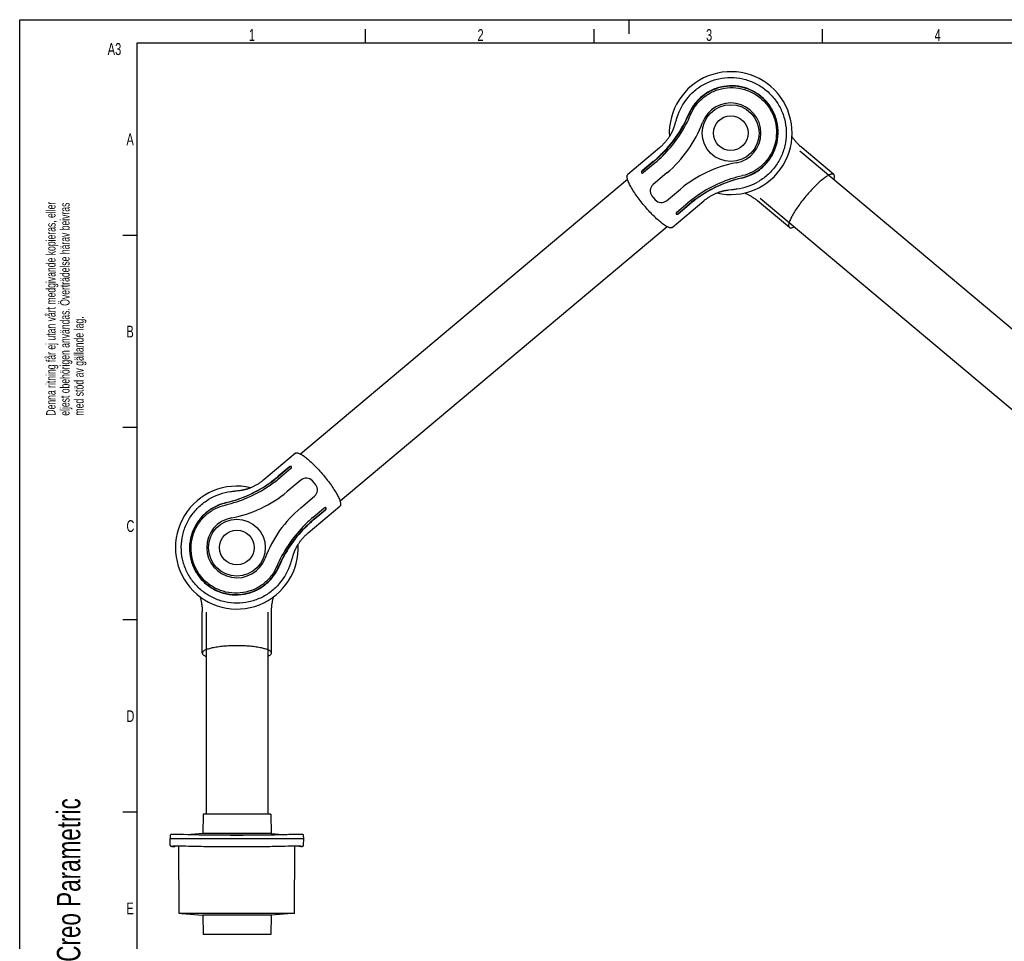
# Model space of a CAD drawing. Extents: x 0 to 420, y 0 to 297.
# Tile 2 of 7: x 0 to 210, y 100 to 297. Entities that reach past the tile are written whole.
import ezdxf

# ---------------------------------------------------------------- set-up
doc = ezdxf.new("R2010")
doc.units = 0
doc.header["$LTSCALE"] = 23.1
for name, color, linetype in [('100350_DXF_CONTINUOUS_LINE', 7, 'CONTINUOUS'), ('102161_DXF_CONTINUOUS_LINE', 7, 'CONTINUOUS'), ('102162_DXF_CONTINUOUS_LINE', 7, 'CONTINUOUS'), ('102163_DXF_CONTINUOUS_LINE', 7, 'CONTINUOUS'), ('102200_DXF_CONTINUOUS_LINE', 7, 'CONTINUOUS'), ('102382_DXF_FORMAT', 7, 'CONTINUOUS')]:
    doc.layers.add(name, color=color, linetype=linetype)
doc.styles.get("Standard").update_dxf_attribs({"font": 'txt', "width": 0.7})

# ---------------------------------------------------------------- blocks, each defined once
blk = doc.blocks.new('SYMBOL_16_BL0', base_point=(7.49, 145.42))
at = {"layer": '102382_DXF_FORMAT', "color": 7, "linetype": 'CONTINUOUS'}
for q in [(0, 14.98), (14.98, 0)]:
    blk.add_line((0, 0), q, dxfattribs=at)
for s, height, width, p in [('Denna ritning får ej utan vårt medgivande kopieras, eller', 1.9979, 0.687469, (7.64, 212.55)), ('eljest obehörigen användas. Överträdelse härav beivras', 1.9979, 0.686067, (10.63, 212.55)), ('med stöd av gällande lag.', 1.9979, 0.696, (13.63, 212.55)), ('Creo Parametric', 4.9947, 0.71746, (12.92, 96.09)), ('This document must not be copied, shown to third party or in', 1.9979, 0.704762, (7.58, 5.22)), ('any way used without our written permission.', 1.9979, 0.705628, (10.58, 5.22)), ('Contravention will be prosecuted.', 1.9979, 0.684704, (13.57, 5.22))]:
    blk.add_text(s, height=height, rotation=90, dxfattribs=dict(at, width=width)).set_placement(p)

msp = doc.modelspace()

# ---------------------------------------------------------------- linework, layer by layer
at = {"layer": '100350_DXF_CONTINUOUS_LINE', "color": 7, "linetype": 'CONTINUOUS'}
for p, q in [((39.1, 127.6), (39.03, 123.48)), ((53.54, 127.6), (39.1, 127.6)), ((53.54, 127.6), (53.61, 123.48)), ((32.08, 123.01), (32.07, 122.35)), ((32.09, 120.95), (32.07, 122.35)), ((32.07, 122.35), (60.57, 122.35)), ((32.44, 123.24), (32.41, 123.23)), ((32.46, 123.24), (32.44, 123.24)), ((32.49, 123.24), (32.46, 123.24)), ((32.52, 123.24), (32.49, 123.24)), ((32.55, 123.24), (32.52, 123.24)), ((32.58, 123.24), (32.55, 123.24)), ((32.61, 123.25), (32.58, 123.24)), ((32.65, 123.25), (32.61, 123.25)), ((32.71, 123.25), (32.65, 123.25)), ((32.77, 123.25), (32.71, 123.25)), ((32.84, 123.25), (32.77, 123.25)), ((32.92, 123.25), (32.84, 123.25)), ((33, 123.26), (32.92, 123.25)), ((33.12, 123.26), (33, 123.26)), ((33.25, 123.26), (33.12, 123.26)), ((33.4, 123.26), (33.25, 123.26)), ((33.51, 123.25), (33.4, 123.26)), ((33.72, 123.25), (33.51, 123.25)), ((33.94, 123.25), (33.72, 123.25)), ((34.24, 123.24), (33.94, 123.25)), ((34.56, 123.23), (34.24, 123.24)), ((34.95, 123.22), (34.56, 123.23)), ((35.9, 123.19), (34.95, 123.22)), ((39.03, 123.48), (35.68, 123.19)), ((36.4, 123.17), (35.9, 123.19)), ((36.92, 123.15), (36.4, 123.17)), ((37.45, 123.14), (36.92, 123.15)), ((38.27, 123.12), (37.45, 123.14)), ((53.61, 123.48), (39.03, 123.48)), ((53.3, 123.1), (39.34, 123.1)), ((53.61, 123.48), (56.96, 123.19)), ((55.2, 123.14), (54.37, 123.12)), ((55.72, 123.15), (55.2, 123.14)), ((56.24, 123.17), (55.72, 123.15)), ((56.74, 123.19), (56.24, 123.17)), ((57.4, 123.21), (56.74, 123.19)), ((57.87, 123.23), (57.39, 123.21)), ((58.25, 123.24), (57.86, 123.23)), ((58.56, 123.25), (58.24, 123.24)), ((58.79, 123.25), (58.5, 123.24)), ((59.01, 123.25), (58.74, 123.25)), ((59.21, 123.26), (59.01, 123.25)), ((59.32, 123.26), (59.17, 123.25)), ((59.45, 123.26), (59.32, 123.26)), ((59.55, 123.26), (59.42, 123.26)), ((59.64, 123.26), (59.52, 123.26)), ((59.69, 123.25), (59.61, 123.26)), ((59.69, 123.25), (59.67, 123.25)), ((59.77, 123.25), (59.69, 123.25)), ((59.84, 123.25), (59.77, 123.25)), ((59.89, 123.25), (59.82, 123.25)), ((59.95, 123.25), (59.89, 123.25)), ((59.99, 123.25), (59.95, 123.25)), ((60.01, 123.25), (59.97, 123.25)), ((60.03, 123.25), (59.99, 123.25)), ((60.06, 123.24), (60.03, 123.25)), ((60.09, 123.24), (60.06, 123.24)), ((60.11, 123.24), (60.08, 123.24)), ((60.14, 123.24), (60.11, 123.24)), ((60.17, 123.24), (60.14, 123.24)), ((60.19, 123.24), (60.17, 123.24)), ((60.55, 120.95), (60.57, 122.35)), ((60.56, 123.01), (60.56, 123.01)), ((60.57, 122.35), (60.56, 123.01)), ((32.09, 120.95), (32.1, 120.92)), ((32.15, 120.82), (32.16, 120.81)), ((32.16, 120.81), (32.17, 120.8)), ((32.17, 120.8), (32.18, 120.79)), ((32.18, 120.79), (32.19, 120.78)), ((32.27, 120.75), (32.35, 120.73)), ((32.27, 120.75), (32.27, 120.75)), ((32.67, 120.68), (33.06, 120.67)), ((32.69, 120.74), (32.69, 120.81)), ((32.69, 120.81), (32.69, 120.81)), ((33.06, 120.67), (33.14, 120.8)), ((33.14, 120.8), (33.14, 120.84)), ((34.03, 106.42), (33.95, 120.84)), ((35.44, 120.81), (35.44, 120.81)), ((37.67, 120.74), (38.23, 120.73)), ((38.23, 120.73), (38.26, 120.73)), ((54.38, 120.73), (54.41, 120.73)), ((54.41, 120.73), (54.97, 120.74)), ((57.2, 120.81), (57.2, 120.81)), ((58.61, 106.42), (58.69, 120.84)), ((59.5, 120.8), (59.5, 120.84)), ((59.5, 120.8), (59.58, 120.67)), ((59.97, 120.68), (59.58, 120.67)), ((59.95, 120.81), (59.95, 120.81)), ((59.95, 120.81), (59.95, 120.78)), ((59.95, 120.78), (59.95, 120.74)), ((59.98, 120.68), (59.99, 120.68)), ((59.99, 120.68), (60, 120.68)), ((60.29, 120.73), (60.36, 120.75)), ((60.38, 120.75), (60.37, 120.75)), ((60.42, 120.77), (60.43, 120.77)), ((60.46, 120.79), (60.47, 120.8)), ((60.47, 120.8), (60.48, 120.81)), ((60.48, 120.81), (60.49, 120.82)), ((60.49, 120.82), (60.5, 120.83)), ((60.52, 120.87), (60.53, 120.88)), ((58.61, 106.42), (34.03, 106.42)), ((34.57, 106.42), (39.03, 106.04)), ((39.03, 106.04), (39.1, 101.92)), ((53.61, 106.04), (39.03, 106.04)), ((53.61, 106.04), (53.54, 101.92)), ((58.07, 106.42), (53.61, 106.04)), ((53.54, 101.92), (39.1, 101.92))]:
    msp.add_line(p, q, dxfattribs=at)
for points in [[(32.41, 123.23), (32.4, 123.23), (32.39, 123.23), (32.38, 123.23), (32.37, 123.23), (32.36, 123.23), (32.35, 123.23), (32.34, 123.23), (32.33, 123.23), (32.33, 123.22), (32.32, 123.22), (32.31, 123.22), (32.3, 123.22), (32.3, 123.22), (32.29, 123.22), (32.28, 123.22), (32.27, 123.22), (32.27, 123.21), (32.26, 123.21), (32.25, 123.21), (32.25, 123.21), (32.24, 123.21), (32.23, 123.2), (32.22, 123.2), (32.21, 123.2), (32.21, 123.19), (32.2, 123.19), (32.19, 123.18), (32.18, 123.18), (32.17, 123.17), (32.15, 123.16), (32.14, 123.15), (32.13, 123.14), (32.12, 123.13), (32.11, 123.11), (32.1, 123.1), (32.1, 123.08), (32.09, 123.06), (32.09, 123.05), (32.08, 123.03), (32.08, 123.01), (32.08, 123.01)], [(54.37, 123.12), (53.06, 123.09), (51.72, 123.08), (50.37, 123.06), (49.02, 123.06), (47.67, 123.05), (46.32, 123.05), (44.97, 123.05), (43.62, 123.06), (42.27, 123.06), (40.93, 123.08), (39.58, 123.09), (38.27, 123.12)], [(60.3, 123.23), (60.3, 123.23), (60.29, 123.23), (60.28, 123.23), (60.27, 123.23), (60.26, 123.23), (60.25, 123.23), (60.24, 123.23), (60.23, 123.23), (60.22, 123.24), (60.19, 123.24)], [(60.27, 123.23), (60.26, 123.23), (60.25, 123.23), (60.24, 123.23), (60.23, 123.23), (60.2, 123.24)], [(60.33, 123.22), (60.32, 123.22), (60.31, 123.22), (60.31, 123.23)], [(60.56, 123.01), (60.56, 123.01), (60.56, 123.03), (60.55, 123.05), (60.55, 123.06), (60.54, 123.08), (60.54, 123.1), (60.53, 123.11), (60.52, 123.13), (60.51, 123.14), (60.5, 123.15), (60.48, 123.16), (60.47, 123.17), (60.46, 123.18), (60.45, 123.18), (60.44, 123.19), (60.43, 123.19), (60.42, 123.2), (60.42, 123.2), (60.41, 123.2), (60.4, 123.21), (60.39, 123.21), (60.39, 123.21), (60.38, 123.21), (60.37, 123.21), (60.37, 123.22), (60.36, 123.22), (60.35, 123.22), (60.34, 123.22), (60.34, 123.22), (60.33, 123.22)], [(32.09, 120.95), (32.09, 120.94), (32.1, 120.92), (32.1, 120.9), (32.11, 120.88), (32.12, 120.87), (32.13, 120.85), (32.14, 120.83), (32.15, 120.82)], [(32.19, 120.78), (32.2, 120.78), (32.21, 120.77), (32.22, 120.77), (32.23, 120.76), (32.23, 120.76), (32.24, 120.76), (32.25, 120.76), (32.26, 120.75), (32.26, 120.75), (32.27, 120.75)], [(32.34, 120.73), (32.41, 120.72), (32.47, 120.7), (32.53, 120.69), (32.57, 120.69), (32.61, 120.68), (32.63, 120.68)], [(32.63, 120.68), (32.65, 120.68), (32.66, 120.68)], [(60, 120.68), (60.02, 120.68), (60.06, 120.69), (60.1, 120.69), (60.15, 120.7), (60.21, 120.71), (60.29, 120.73)], [(60.38, 120.75), (60.39, 120.75), (60.39, 120.76), (60.4, 120.76), (60.41, 120.76), (60.41, 120.76), (60.42, 120.77), (60.43, 120.77), (60.44, 120.78), (60.45, 120.78), (60.46, 120.79)], [(60.49, 120.82), (60.5, 120.83), (60.51, 120.85), (60.52, 120.87), (60.53, 120.89), (60.54, 120.9), (60.54, 120.92), (60.55, 120.95), (60.55, 120.95)]]:
    msp.add_lwpolyline(points, dxfattribs=at)
for centre, start, end in [((41.28, 287.46), 267.9928, 268.7581), ((51.36, 287.46), 271.2419, 272.0072)]:
    msp.add_arc(centre, 166.76, start, end, dxfattribs=at)
for points, knots in [([(32.69, 120.81), (32.69, 120.81), (32.7, 120.81), (32.71, 120.82), (32.73, 120.82), (32.77, 120.83), (32.83, 120.83), (32.93, 120.84), (33.04, 120.84), (33.18, 120.85), (33.34, 120.85), (33.6, 120.85), (33.95, 120.85), (34.41, 120.84), (34.92, 120.82), (35.26, 120.81), (35.44, 120.81)], [0, 0, 0, 0, 0.002858, 0.007848, 0.015085, 0.024578, 0.050286, 0.08478, 0.127637, 0.178453, 0.236899, 0.302546, 0.453007, 0.623687, 0.808192, 1, 1, 1, 1]), ([(32.71, 120.73), (32.7, 120.73), (32.7, 120.73), (32.69, 120.74), (32.69, 120.74)], [0, 0, 0, 0, 0.690076, 1, 1, 1, 1]), ([(33.06, 120.67), (33.07, 120.67), (33, 120.68), (32.99, 120.68), (32.92, 120.69), (32.83, 120.7), (32.76, 120.72), (32.71, 120.73)], [0, 0, 0, 0, 0.062529, 0.248217, 0.388678, 0.559268, 1, 1, 1, 1]), ([(32.88, 120.84), (32.92, 120.83), (32.98, 120.81), (33.07, 120.8), (33.12, 120.8), (33.14, 120.8)], [0, 0, 0, 0, 0.438119, 0.749367, 1, 1, 1, 1]), ([(38.26, 120.73), (39.6, 120.7), (42.29, 120.68), (44.98, 120.67), (46.32, 120.67)], [0, 0, 0, 0, 0.499529, 1, 1, 1, 1]), ([(46.32, 120.67), (47.66, 120.67), (50.35, 120.68), (53.04, 120.7), (54.38, 120.73)], [0, 0, 0, 0, 0.500471, 1, 1, 1, 1]), ([(57.2, 120.81), (57.38, 120.81), (57.72, 120.82), (58.23, 120.84), (58.69, 120.85), (59.04, 120.85), (59.3, 120.85), (59.46, 120.85), (59.6, 120.84), (59.71, 120.84), (59.81, 120.83), (59.87, 120.83), (59.91, 120.82), (59.93, 120.82), (59.94, 120.81), (59.95, 120.81), (59.95, 120.81)], [0, 0, 0, 0, 0.191864, 0.376424, 0.547089, 0.697534, 0.763178, 0.821595, 0.872351, 0.915159, 0.949637, 0.975363, 0.984873, 0.99213, 0.997136, 1, 1, 1, 1]), ([(59.5, 120.8), (59.5, 120.8), (59.53, 120.8), (59.58, 120.8), (59.66, 120.81), (59.72, 120.83), (59.76, 120.84)], [0, 0, 0, 0, 0.062261, 0.248635, 0.560365, 1, 1, 1, 1]), ([(59.93, 120.73), (59.88, 120.72), (59.79, 120.7), (59.67, 120.68), (59.61, 120.68), (59.58, 120.67)], [0, 0, 0, 0, 0.440196, 0.751813, 1, 1, 1, 1]), ([(59.95, 120.74), (59.95, 120.74), (59.94, 120.73), (59.93, 120.73), (59.93, 120.73)], [0, 0, 0, 0, 0.309931, 1, 1, 1, 1])]:
    msp.add_open_spline(points, degree=3, knots=knots, dxfattribs=at)
at = {"layer": '102161_DXF_CONTINUOUS_LINE', "color": 7, "linetype": 'CONTINUOUS'}
for p, q in [((39.74, 170.67), (39.74, 127.6)), ((52.89, 170.67), (52.89, 127.6))]:
    msp.add_line(p, q, dxfattribs=at)
at = {"layer": '102162_DXF_CONTINUOUS_LINE', "color": 7, "linetype": 'CONTINUOUS'}
for p, q in [((166.41, 269.01), (224.5, 220.26)), ((157.96, 258.93), (216.04, 210.19))]:
    msp.add_line(p, q, dxfattribs=at)
at = {"layer": '102163_DXF_CONTINUOUS_LINE', "color": 7, "linetype": 'CONTINUOUS'}
for p, q in [((129.64, 262.92), (59.87, 204.38)), ((138.1, 252.85), (68.33, 194.31))]:
    msp.add_line(p, q, dxfattribs=at)
at = {"layer": '102200_DXF_CONTINUOUS_LINE', "color": 7, "linetype": 'CONTINUOUS'}
for p, q in [((139.86, 275.19), (139.65, 274.5)), ((139.92, 275.38), (139.86, 275.19)), ((139.98, 275.55), (139.92, 275.38)), ((140.03, 275.72), (139.98, 275.55)), ((140.1, 275.91), (140.03, 275.72)), ((140.17, 276.13), (140.1, 275.91)), ((140.16, 276.1), (140.17, 276.12)), ((140.17, 276.12), (140.17, 276.13)), ((143.15, 276.86), (143.15, 276.84)), ((139.59, 274.32), (139.56, 274.2)), ((139.65, 274.5), (139.59, 274.32)), ((136.44, 269.67), (129.67, 263.99)), ((135.14, 266.75), (132.78, 264.77)), ((135.17, 266.71), (132.81, 264.73)), ((137.14, 268.61), (137.19, 268.65)), ((137.49, 268.31), (137.48, 268.3)), ((135.44, 266.39), (133.08, 264.41)), ((138.04, 264.33), (135.09, 261.84)), ((154.15, 263.73), (154.17, 263.74)), ((137.98, 258.4), (140.94, 260.88)), ((150.79, 260.63), (150.9, 260.65)), ((150.9, 260.65), (151.02, 260.67)), ((151.02, 260.67), (151.21, 260.69)), ((151.21, 260.69), (151.8, 260.76)), ((151.8, 260.76), (152.07, 260.8)), ((152.07, 260.8), (152.25, 260.82)), ((152.25, 260.82), (152.43, 260.85)), ((152.43, 260.85), (152.6, 260.87)), ((152.6, 260.87), (152.93, 260.92)), ((152.93, 260.92), (152.9, 260.92)), ((134.84, 259.41), (135.18, 258.99)), ((135.18, 258.99), (135.54, 258.58)), ((145.05, 259.29), (145, 259.25)), ((164.15, 252.69), (157.38, 258.37)), ((140.16, 255.97), (142.52, 257.95)), ((140.43, 255.65), (142.79, 257.63)), ((140.46, 255.61), (142.82, 257.59)), ((57.51, 201.62), (55.15, 199.64)), ((57.54, 201.58), (55.18, 199.6)), ((57.81, 201.26), (55.45, 199.28)), ((52.92, 197.94), (52.98, 197.98)), ((59.99, 198.83), (57.04, 196.35)), ((62.79, 198.24), (62.43, 198.65)), ((63.13, 197.82), (62.79, 198.24)), ((45.37, 196.36), (45.04, 196.31)), ((45.04, 196.31), (45.07, 196.31)), ((45.54, 196.38), (45.37, 196.36)), ((45.72, 196.41), (45.54, 196.38)), ((45.9, 196.43), (45.72, 196.41)), ((46.17, 196.47), (45.9, 196.43)), ((46.95, 196.56), (46.76, 196.54)), ((47.07, 196.58), (46.95, 196.56)), ((47.19, 196.6), (47.07, 196.58)), ((59.93, 192.9), (62.89, 195.39)), ((43.83, 193.5), (43.81, 193.49)), ((61.53, 187.56), (68.3, 193.24)), ((62.53, 190.84), (64.89, 192.82)), ((62.8, 190.52), (65.16, 192.5)), ((62.83, 190.48), (65.2, 192.46)), ((60.48, 188.92), (60.49, 188.93)), ((60.83, 188.62), (60.78, 188.58)), ((58.36, 182.85), (58.4, 182.97)), ((58.4, 182.97), (58.43, 183.08)), ((57.8, 181.1), (57.89, 181.36)), ((57.8, 181.11), (57.8, 181.1)), ((57.81, 181.13), (57.81, 181.11)), ((57.89, 181.36), (57.96, 181.57)), ((57.96, 181.57), (58.01, 181.74)), ((58.01, 181.74), (58.07, 181.91)), ((58.07, 181.91), (58.11, 182.04)), ((58.11, 182.04), (58.23, 182.42)), ((58.23, 182.42), (58.24, 182.48)), ((54.82, 180.37), (54.82, 180.39)), ((38.94, 161.92), (38.94, 170.76))]:
    msp.add_line(p, q, dxfattribs=at)
for points in [[(139.56, 274.2), (139.52, 274.09), (139.5, 274.04), (139.48, 273.98), (139.46, 273.93), (139.44, 273.88), (139.43, 273.82), (139.41, 273.77), (139.39, 273.71), (139.37, 273.66), (139.34, 273.6), (139.32, 273.55), (139.3, 273.49), (139.27, 273.43), (139.25, 273.37), (139.22, 273.31), (139.2, 273.25), (139.17, 273.19), (139.14, 273.12), (139.11, 273.05), (139.07, 272.98), (139.03, 272.91), (139, 272.83), (138.95, 272.75), (138.91, 272.67), (138.86, 272.59), (138.82, 272.5), (138.76, 272.41), (138.71, 272.32), (138.65, 272.22), (138.59, 272.12), (138.52, 272.02), (138.45, 271.91), (138.37, 271.8), (138.3, 271.69), (138.21, 271.57), (138.12, 271.46), (138.03, 271.34), (137.94, 271.21), (137.84, 271.09), (137.73, 270.96), (137.62, 270.84), (137.51, 270.71), (137.39, 270.58), (137.27, 270.45), (137.14, 270.32), (137.01, 270.19), (136.87, 270.06), (136.73, 269.93), (136.59, 269.8), (136.44, 269.67)], [(173.63, 263.99), (166.86, 269.68), (166.71, 269.8), (166.56, 269.93), (166.42, 270.06), (166.29, 270.2), (166.15, 270.33), (166.03, 270.46), (165.9, 270.59), (165.78, 270.72), (165.67, 270.85), (165.56, 270.98), (165.45, 271.11), (165.35, 271.23), (165.25, 271.35), (165.16, 271.48), (165.07, 271.59), (164.99, 271.71), (164.91, 271.82), (164.84, 271.93), (164.77, 272.04), (164.73, 272.1)], [(139.16, 252.69), (145.93, 258.38), (146.08, 258.5), (146.23, 258.62), (146.39, 258.74), (146.54, 258.85), (146.69, 258.95), (146.84, 259.06), (146.99, 259.16), (147.14, 259.25), (147.29, 259.34), (147.44, 259.43), (147.58, 259.51), (147.72, 259.59), (147.86, 259.66), (147.99, 259.73), (148.13, 259.8), (148.25, 259.86), (148.38, 259.92), (148.5, 259.97), (148.62, 260.02), (148.73, 260.07), (148.84, 260.11), (148.95, 260.16), (149.05, 260.19), (149.15, 260.23), (149.24, 260.26), (149.33, 260.29), (149.42, 260.32), (149.51, 260.35), (149.59, 260.37), (149.67, 260.39), (149.74, 260.42), (149.81, 260.44), (149.88, 260.45), (149.95, 260.47), (150.02, 260.49), (150.08, 260.5), (150.14, 260.52), (150.21, 260.53), (150.27, 260.54), (150.33, 260.55), (150.38, 260.56), (150.44, 260.58), (150.5, 260.59), (150.56, 260.6), (150.61, 260.6), (150.67, 260.61), (150.73, 260.62), (150.79, 260.63)], [(154.62, 260.05), (154.71, 260.01), (154.82, 259.96), (154.95, 259.91), (155.07, 259.85), (155.2, 259.79), (155.33, 259.72), (155.46, 259.65), (155.6, 259.58), (155.74, 259.5), (155.88, 259.42), (156.03, 259.33), (156.17, 259.24), (156.32, 259.15), (156.47, 259.05), (156.62, 258.95), (156.77, 258.84), (156.92, 258.73), (157.07, 258.62), (157.23, 258.5), (157.38, 258.37)], [(58.81, 204.54), (52.04, 198.85), (51.89, 198.73), (51.74, 198.61), (51.58, 198.49), (51.43, 198.38), (51.28, 198.28), (51.13, 198.17), (50.98, 198.07), (50.83, 197.98), (50.68, 197.89), (50.53, 197.8), (50.39, 197.72), (50.25, 197.64), (50.11, 197.57), (49.98, 197.5), (49.84, 197.43), (49.72, 197.37), (49.59, 197.31), (49.47, 197.26), (49.35, 197.21), (49.24, 197.16), (49.13, 197.12), (49.02, 197.07), (48.92, 197.04), (48.82, 197), (48.73, 196.97), (48.64, 196.94), (48.55, 196.91), (48.47, 196.88), (48.38, 196.86), (48.3, 196.84), (48.23, 196.81), (48.16, 196.79), (48.09, 196.78), (48.02, 196.76), (47.95, 196.74), (47.89, 196.73), (47.83, 196.71), (47.76, 196.7), (47.7, 196.69), (47.64, 196.68), (47.59, 196.67), (47.53, 196.65), (47.47, 196.64), (47.42, 196.63), (47.36, 196.63), (47.3, 196.62), (47.24, 196.61), (47.19, 196.6)], [(46.76, 196.54), (46.43, 196.5), (46.17, 196.47)], [(58.43, 183.08), (58.47, 183.19), (58.49, 183.25), (58.51, 183.3), (58.53, 183.35), (58.55, 183.41), (58.57, 183.46), (58.58, 183.52), (58.61, 183.57), (58.63, 183.63), (58.65, 183.68), (58.67, 183.74), (58.7, 183.8), (58.72, 183.86), (58.75, 183.92), (58.77, 183.98), (58.8, 184.04), (58.83, 184.11), (58.87, 184.18), (58.9, 184.25), (58.94, 184.32), (58.98, 184.4), (59.02, 184.48), (59.06, 184.56), (59.11, 184.64), (59.15, 184.73), (59.21, 184.82), (59.26, 184.91), (59.32, 185.01), (59.38, 185.11), (59.45, 185.21), (59.52, 185.32), (59.6, 185.43), (59.67, 185.54), (59.76, 185.66), (59.85, 185.77), (59.94, 185.89), (60.03, 186.02), (60.13, 186.14), (60.24, 186.27), (60.35, 186.39), (60.46, 186.52), (60.58, 186.65), (60.7, 186.78), (60.83, 186.91), (60.96, 187.04), (61.1, 187.17), (61.24, 187.3), (61.38, 187.43), (61.53, 187.56)], [(58.24, 182.48), (58.34, 182.79), (58.36, 182.85)], [(38.45, 173.95), (38.48, 173.86), (38.52, 173.74), (38.56, 173.61), (38.59, 173.47), (38.63, 173.34), (38.66, 173.19), (38.69, 173.05), (38.73, 172.89), (38.76, 172.74), (38.78, 172.58), (38.81, 172.41), (38.84, 172.24), (38.86, 172.07), (38.88, 171.89), (38.9, 171.71), (38.91, 171.52), (38.93, 171.34), (38.93, 171.15), (38.94, 170.96), (38.94, 170.76)], [(53.7, 161.92), (53.7, 170.76), (53.7, 170.96), (53.71, 171.15), (53.71, 171.35), (53.73, 171.53), (53.74, 171.72), (53.76, 171.9), (53.78, 172.08), (53.81, 172.26), (53.83, 172.43), (53.86, 172.6), (53.89, 172.76), (53.92, 172.92), (53.95, 173.07), (53.98, 173.22), (54.02, 173.36), (54.05, 173.5), (54.09, 173.63), (54.13, 173.76), (54.16, 173.88), (54.19, 173.95)]]:
    msp.add_lwpolyline(points, dxfattribs=at)
for centre, radius in [((151.65, 272.81), 6.06), ((151.65, 272.81), 3.7), ((46.32, 184.42), 6.06), ((46.32, 184.42), 3.7)]:
    msp.add_circle(centre, radius, dxfattribs=at)
for centre, radius, start, end in [((151.65, 272.81), 13.1, 256.8943, 183.1061), ((151.86, 272.53), 12.23, 139.5526, 162.8935), ((151.65, 272.81), 6.44, 280.4474, 159.5526), ((118.37, 287.13), 26.38, 315.5258, 336.8266), ((116.87, 288.12), 28.6, 316.2478, 336.7598), ((121.49, 284.05), 25.75, 310, 339.5526), ((116.64, 288.79), 28.77, 310.0003, 315.4462), ((116.43, 289.05), 29.15, 310.0028, 315.3762), ((118.51, 286.57), 26.34, 309.9917, 316.079), ((121.63, 283.58), 22.02, 316.0987, 316.2359), ((157.49, 241.15), 25.75, 100.4474, 130), ((160.7, 235.89), 28.6, 103.2402, 123.7522), ((159.98, 237.54), 26.38, 103.1734, 124.4742), ((151.41, 273.06), 12.23, 277.1277, 300.4475), ((136.21, 260.5), 1.75, 130, 218.5), ((136.85, 259.74), 1.75, 221.5, 310), ((159.49, 237.73), 26.4, 123.9281, 130.0011), ((161.5, 235.33), 29.12, 124.6203, 130.0007), ((161.31, 235.56), 28.76, 124.5528, 130.0007), ((157.05, 241.36), 22.03, 123.7643, 123.9287), ((140.14, 255.64), 0.149, 214.6796, 219.9914), ((57.83, 201.59), 0.149, 34.6796, 39.9914), ((36.66, 221.67), 28.76, 304.5528, 310.0007), ((36.47, 221.9), 29.12, 304.6203, 310.0007), ((46.32, 184.42), 13.1, 76.8943, 3.1061), ((37.28, 221.34), 28.6, 283.2402, 303.7522), ((37.99, 219.69), 26.38, 283.1734, 304.4742), ((40.92, 215.87), 22.03, 303.7643, 303.9287), ((38.48, 219.5), 26.4, 303.9281, 310.0011), ((61.12, 197.49), 1.75, 41.5, 130), ((61.76, 196.73), 1.75, 310, 38.5), ((46.56, 184.17), 12.23, 97.1277, 120.4475), ((40.48, 216.08), 25.75, 280.4474, 310), ((76.48, 173.18), 25.75, 130, 159.5526), ((46.32, 184.42), 6.44, 100.4474, 339.5526), ((79.46, 170.66), 26.34, 129.9917, 136.079), ((81.54, 168.18), 29.15, 130.0028, 135.3762), ((81.33, 168.44), 28.77, 130.0003, 135.4462), ((81.1, 169.11), 28.6, 136.2478, 156.7598), ((79.6, 170.1), 26.38, 135.5258, 156.8266), ((76.35, 173.65), 22.02, 136.0987, 136.2359), ((46.11, 184.7), 12.23, 319.5526, 342.8935)]:
    msp.add_arc(centre, radius, start, end, dxfattribs=at)
for points, knots in [([(142.55, 280.46), (143.11, 281.12), (144.37, 282.31), (146.6, 283.65), (149.06, 284.48), (151.65, 284.75), (154.23, 284.47), (156.7, 283.63), (158.92, 282.28), (160.17, 281.08), (160.73, 280.42)], [0, 0, 0, 0, 0.125011, 0.250011, 0.375011, 0.500009, 0.625007, 0.750005, 0.875, 1, 1, 1, 1]), ([(159.45, 279.35), (158.89, 280.01), (157.91, 280.91), (156.42, 281.81), (154.83, 282.51), (152.69, 282.98), (150.5, 282.87), (148.82, 282.46), (147.22, 281.84), (145.42, 280.69), (143.72, 278.88), (142.92, 277.47), (142.62, 276.75)], [0, 0, 0, 0, 0.127967, 0.192053, 0.256102, 0.383734, 0.510963, 0.574481, 0.637769, 0.762974, 0.885131, 1, 1, 1, 1]), ([(159.4, 279.31), (158.77, 280.06), (157.28, 281.38), (154.57, 282.6), (151.61, 282.98), (148.74, 282.48), (146.35, 281.3), (144.6, 279.8), (143.42, 278.26), (142.87, 277.21), (142.66, 276.71)], [0, 0, 0, 0, 0.144919, 0.289912, 0.43481, 0.580042, 0.714627, 0.825861, 0.918603, 1, 1, 1, 1]), ([(143.15, 276.86), (143.44, 277.54), (144.22, 278.87), (145.87, 280.55), (147.94, 281.81), (150.3, 282.51), (152.78, 282.59), (155.21, 282.03), (157.41, 280.87), (158.64, 279.75), (159.17, 279.12)], [0, 0, 0, 0, 0.114836, 0.236975, 0.362222, 0.488843, 0.616176, 0.743923, 0.871904, 1, 1, 1, 1]), ([(153.93, 263.27), (154.47, 263.4), (155.59, 263.76), (157.31, 264.65), (159.1, 266.11), (160.68, 268.26), (161.66, 271), (161.8, 273.98), (161.07, 276.86), (160.03, 278.56), (159.4, 279.31)], [0, 0, 0, 0, 0.081398, 0.174131, 0.285355, 0.419963, 0.565199, 0.71009, 0.855082, 1, 1, 1, 1]), ([(153.97, 263.22), (154.73, 263.4), (156.26, 263.95), (158.34, 265.3), (159.77, 266.88), (160.67, 268.34), (161.36, 269.93), (161.84, 272.06), (161.75, 274.25), (161.34, 275.94), (160.72, 277.57), (160, 278.68), (159.45, 279.35)], [0, 0, 0, 0, 0.11487, 0.237028, 0.362232, 0.42552, 0.489038, 0.616266, 0.743898, 0.807947, 0.872033, 1, 1, 1, 1]), ([(160.73, 280.42), (161.28, 279.76), (162.24, 278.32), (163.19, 275.9), (163.58, 273.32), (163.42, 270.73), (162.69, 268.23), (161.45, 265.95), (159.74, 263.98), (158.35, 262.95), (157.61, 262.51)], [0, 0, 0, 0, 0.125, 0.249995, 0.374993, 0.499991, 0.624989, 0.749989, 0.874989, 1, 1, 1, 1]), ([(159.17, 279.12), (159.7, 278.49), (160.6, 277.08), (161.36, 274.71), (161.48, 272.22), (160.97, 269.79), (159.87, 267.59), (158.27, 265.76), (156.33, 264.44), (154.88, 263.9), (154.17, 263.74)], [0, 0, 0, 0, 0.128097, 0.256079, 0.383823, 0.511153, 0.637775, 0.763023, 0.885164, 1, 1, 1, 1]), ([(142.66, 276.71), (141.95, 275.06), (140.34, 272.16), (138.23, 269.63), (137.18, 268.57)], [0, 0, 0, 0, 0.545746, 1, 1, 1, 1]), ([(132.78, 264.77), (132.74, 264.74), (132.67, 264.67), (132.61, 264.56), (132.59, 264.45), (132.61, 264.38), (132.63, 264.36)], [0, 0, 0, 0, 0.302162, 0.57575, 0.804974, 1, 1, 1, 1]), ([(132.81, 264.73), (132.77, 264.7), (132.71, 264.64), (132.64, 264.51), (132.62, 264.39), (132.66, 264.34)], [0, 0, 0, 0, 0.297256, 0.572072, 1, 1, 1, 1]), ([(133.21, 257.34), (132.9, 257.71), (132.31, 258.45), (131.49, 259.56), (130.78, 260.62), (130.22, 261.59), (129.86, 262.33), (129.66, 262.85), (129.57, 263.17), (129.52, 263.45), (129.52, 263.68), (129.57, 263.87), (129.63, 263.96), (129.67, 263.99)], [0, 0, 0, 0, 0.186919, 0.36653, 0.532041, 0.677517, 0.798283, 0.848399, 0.89138, 0.927266, 0.95645, 0.979967, 1, 1, 1, 1]), ([(132.63, 264.36), (132.64, 264.35), (132.68, 264.31), (132.74, 264.29), (132.78, 264.29)], [0, 0, 0, 0, 0.231133, 1, 1, 1, 1]), ([(132.78, 264.29), (132.81, 264.29), (132.91, 264.3), (133.01, 264.36), (133.08, 264.41)], [0, 0, 0, 0, 0.226618, 1, 1, 1, 1]), ([(144.96, 259.29), (146.19, 260.14), (149.05, 261.78), (152.19, 262.86), (153.93, 263.27)], [0, 0, 0, 0, 0.454255, 1, 1, 1, 1]), ([(173.63, 263.99), (173.59, 264.03), (173.48, 264.08), (173.29, 264.09), (173.06, 264.05), (172.8, 263.95), (172.5, 263.81), (172.02, 263.52), (171.35, 263.04), (170.5, 262.32), (169.58, 261.44), (168.62, 260.44), (168, 259.72), (167.69, 259.35)], [0, 0, 0, 0, 0.020034, 0.043552, 0.072737, 0.108625, 0.151607, 0.201723, 0.32249, 0.467964, 0.633473, 0.813081, 1, 1, 1, 1]), ([(173.66, 262.92), (173.7, 263.05), (173.76, 263.27), (173.79, 263.58), (173.76, 263.83), (173.68, 263.95), (173.63, 263.99)], [0, 0, 0, 0, 0.344899, 0.618807, 0.829858, 1, 1, 1, 1]), ([(167.69, 259.35), (167.37, 258.98), (166.78, 258.24), (165.96, 257.13), (165.26, 256.07), (164.69, 255.1), (164.33, 254.36), (164.14, 253.84), (164.04, 253.52), (164, 253.24), (163.99, 253.01), (164.04, 252.82), (164.11, 252.73), (164.15, 252.69)], [0, 0, 0, 0, 0.186918, 0.366526, 0.532036, 0.67751, 0.798277, 0.848393, 0.891376, 0.927263, 0.956448, 0.979966, 1, 1, 1, 1]), ([(139.16, 252.69), (139.12, 252.66), (139.01, 252.61), (138.82, 252.6), (138.59, 252.64), (138.33, 252.74), (138.03, 252.88), (137.55, 253.16), (136.88, 253.65), (136.03, 254.37), (135.11, 255.25), (134.15, 256.25), (133.53, 256.96), (133.21, 257.34)], [0, 0, 0, 0, 0.020033, 0.04355, 0.072734, 0.10862, 0.151601, 0.201717, 0.322483, 0.467958, 0.633469, 0.81308, 1, 1, 1, 1]), ([(140.16, 255.97), (140.12, 255.94), (140.06, 255.88), (140, 255.76), (139.98, 255.65), (140, 255.58), (140.02, 255.56)], [0, 0, 0, 0, 0.295118, 0.567673, 0.802282, 1, 1, 1, 1]), ([(140.01, 255.57), (140.02, 255.56), (140.06, 255.54), (140.1, 255.53), (140.14, 255.53)], [0, 0, 0, 0, 0.23265, 1, 1, 1, 1]), ([(140.03, 255.55), (140.05, 255.52), (140.11, 255.49), (140.22, 255.49), (140.35, 255.53), (140.42, 255.58), (140.46, 255.61)], [0, 0, 0, 0, 0.195026, 0.42425, 0.697838, 1, 1, 1, 1]), ([(140.14, 255.53), (140.16, 255.53), (140.27, 255.54), (140.36, 255.6), (140.43, 255.65)], [0, 0, 0, 0, 0.224819, 1, 1, 1, 1]), ([(164.15, 252.69), (164.19, 252.65), (164.33, 252.6), (164.58, 252.61), (164.88, 252.69), (165.09, 252.79), (165.2, 252.85)], [0, 0, 0, 0, 0.170142, 0.381193, 0.655101, 1, 1, 1, 1]), ([(58.81, 204.54), (58.85, 204.57), (58.96, 204.62), (59.15, 204.63), (59.38, 204.59), (59.64, 204.49), (59.94, 204.35), (60.42, 204.07), (61.09, 203.58), (61.94, 202.86), (62.87, 201.98), (63.82, 200.98), (64.45, 200.27), (64.76, 199.89)], [0, 0, 0, 0, 0.020033, 0.04355, 0.072734, 0.10862, 0.151601, 0.201717, 0.322483, 0.467958, 0.633469, 0.81308, 1, 1, 1, 1]), ([(57.94, 201.68), (57.92, 201.71), (57.86, 201.74), (57.75, 201.74), (57.63, 201.7), (57.55, 201.65), (57.51, 201.62)], [0, 0, 0, 0, 0.195026, 0.42425, 0.697838, 1, 1, 1, 1]), ([(57.84, 201.7), (57.81, 201.7), (57.71, 201.69), (57.61, 201.63), (57.54, 201.58)], [0, 0, 0, 0, 0.224819, 1, 1, 1, 1]), ([(57.81, 201.26), (57.85, 201.29), (57.91, 201.35), (57.97, 201.47), (57.99, 201.58), (57.97, 201.65), (57.95, 201.67)], [0, 0, 0, 0, 0.295118, 0.567673, 0.802282, 1, 1, 1, 1]), ([(57.96, 201.66), (57.95, 201.67), (57.92, 201.69), (57.87, 201.7), (57.84, 201.7)], [0, 0, 0, 0, 0.23265, 1, 1, 1, 1]), ([(64.76, 199.89), (65.07, 199.52), (65.66, 198.78), (66.48, 197.67), (67.19, 196.61), (67.75, 195.64), (68.11, 194.9), (68.31, 194.38), (68.4, 194.06), (68.45, 193.78), (68.45, 193.55), (68.41, 193.36), (68.34, 193.27), (68.3, 193.24)], [0, 0, 0, 0, 0.186919, 0.36653, 0.532041, 0.677517, 0.798283, 0.848399, 0.89138, 0.927266, 0.95645, 0.979967, 1, 1, 1, 1]), ([(53.01, 197.94), (51.78, 197.09), (48.92, 195.45), (45.78, 194.37), (44.04, 193.96)], [0, 0, 0, 0, 0.454255, 1, 1, 1, 1]), ([(37.25, 176.81), (36.69, 177.47), (35.73, 178.91), (34.78, 181.33), (34.39, 183.91), (34.55, 186.5), (35.28, 189), (36.52, 191.28), (38.23, 193.25), (39.62, 194.28), (40.36, 194.72)], [0, 0, 0, 0, 0.125, 0.249995, 0.374993, 0.499991, 0.624989, 0.749989, 0.874989, 1, 1, 1, 1]), ([(44, 194.01), (43.25, 193.83), (41.71, 193.28), (39.63, 191.93), (38.2, 190.35), (37.31, 188.89), (36.61, 187.3), (36.13, 185.17), (36.22, 182.98), (36.63, 181.29), (37.26, 179.66), (37.97, 178.55), (38.52, 177.88)], [0, 0, 0, 0, 0.11487, 0.237028, 0.362232, 0.42552, 0.489038, 0.616266, 0.743898, 0.807947, 0.872033, 1, 1, 1, 1]), ([(44.04, 193.96), (43.5, 193.83), (42.38, 193.47), (40.66, 192.58), (38.88, 191.12), (37.29, 188.97), (36.31, 186.23), (36.17, 183.25), (36.9, 180.37), (37.94, 178.67), (38.57, 177.92)], [0, 0, 0, 0, 0.081398, 0.174131, 0.285355, 0.419963, 0.565199, 0.71009, 0.855082, 1, 1, 1, 1]), ([(38.8, 178.11), (38.27, 178.74), (37.37, 180.15), (36.61, 182.52), (36.49, 185.01), (37, 187.44), (38.1, 189.64), (39.7, 191.46), (41.64, 192.79), (43.09, 193.33), (43.81, 193.49)], [0, 0, 0, 0, 0.128097, 0.256079, 0.383823, 0.511153, 0.637775, 0.763023, 0.885164, 1, 1, 1, 1]), ([(65.19, 192.94), (65.16, 192.94), (65.06, 192.93), (64.96, 192.87), (64.89, 192.82)], [0, 0, 0, 0, 0.226618, 1, 1, 1, 1]), ([(65.16, 192.5), (65.2, 192.53), (65.26, 192.59), (65.33, 192.72), (65.35, 192.84), (65.32, 192.89)], [0, 0, 0, 0, 0.297256, 0.572072, 1, 1, 1, 1]), ([(65.34, 192.87), (65.33, 192.88), (65.29, 192.92), (65.23, 192.94), (65.19, 192.94)], [0, 0, 0, 0, 0.231133, 1, 1, 1, 1]), ([(65.2, 192.46), (65.23, 192.49), (65.3, 192.56), (65.36, 192.67), (65.38, 192.78), (65.36, 192.85), (65.34, 192.87)], [0, 0, 0, 0, 0.302162, 0.57575, 0.804974, 1, 1, 1, 1]), ([(55.31, 180.52), (56.02, 182.17), (57.63, 185.07), (59.74, 187.6), (60.79, 188.66)], [0, 0, 0, 0, 0.545746, 1, 1, 1, 1]), ([(38.52, 177.88), (39.08, 177.22), (40.06, 176.32), (41.55, 175.42), (43.15, 174.72), (45.29, 174.25), (47.47, 174.36), (49.15, 174.77), (50.75, 175.39), (52.55, 176.54), (54.25, 178.35), (55.05, 179.76), (55.35, 180.48)], [0, 0, 0, 0, 0.127967, 0.192053, 0.256102, 0.383734, 0.510963, 0.574481, 0.637769, 0.762974, 0.885131, 1, 1, 1, 1]), ([(38.57, 177.92), (39.2, 177.17), (40.69, 175.85), (43.4, 174.63), (46.36, 174.25), (49.23, 174.75), (51.62, 175.93), (53.37, 177.43), (54.55, 178.97), (55.1, 180.02), (55.31, 180.52)], [0, 0, 0, 0, 0.144919, 0.289912, 0.43481, 0.580042, 0.714627, 0.825861, 0.918603, 1, 1, 1, 1]), ([(54.82, 180.37), (54.53, 179.69), (53.75, 178.36), (52.11, 176.68), (50.03, 175.42), (47.67, 174.72), (45.19, 174.64), (42.76, 175.2), (40.56, 176.35), (39.33, 177.48), (38.8, 178.11)], [0, 0, 0, 0, 0.114836, 0.236975, 0.362222, 0.488843, 0.616176, 0.743923, 0.871904, 1, 1, 1, 1]), ([(55.42, 176.77), (54.86, 176.11), (53.6, 174.92), (51.37, 173.58), (48.91, 172.75), (46.32, 172.48), (43.74, 172.76), (41.27, 173.6), (39.05, 174.95), (37.8, 176.15), (37.25, 176.81)], [0, 0, 0, 0, 0.125011, 0.250011, 0.375011, 0.500009, 0.625007, 0.750005, 0.875, 1, 1, 1, 1]), ([(46.32, 163.49), (45.83, 163.49), (44.88, 163.47), (43.51, 163.38), (42.24, 163.24), (41.14, 163.05), (40.34, 162.85), (39.81, 162.67), (39.51, 162.53), (39.27, 162.39), (39.09, 162.24), (38.97, 162.09), (38.94, 161.98), (38.94, 161.92)], [0, 0, 0, 0, 0.186918, 0.366526, 0.532036, 0.67751, 0.798277, 0.848393, 0.891376, 0.927263, 0.956448, 0.979966, 1, 1, 1, 1]), ([(38.94, 161.92), (38.94, 161.86), (38.99, 161.72), (39.16, 161.53), (39.42, 161.36), (39.63, 161.26), (39.74, 161.21)], [0, 0, 0, 0, 0.170142, 0.381193, 0.655101, 1, 1, 1, 1]), ([(53.7, 161.92), (53.7, 161.98), (53.67, 162.09), (53.55, 162.24), (53.37, 162.39), (53.13, 162.53), (52.83, 162.67), (52.3, 162.85), (51.5, 163.05), (50.4, 163.24), (49.13, 163.38), (47.76, 163.47), (46.8, 163.49), (46.32, 163.49)], [0, 0, 0, 0, 0.020034, 0.043552, 0.072737, 0.108625, 0.151607, 0.201723, 0.32249, 0.467964, 0.633473, 0.813081, 1, 1, 1, 1]), ([(52.9, 161.21), (53.01, 161.26), (53.22, 161.36), (53.48, 161.53), (53.65, 161.72), (53.7, 161.86), (53.7, 161.92)], [0, 0, 0, 0, 0.344899, 0.618807, 0.829858, 1, 1, 1, 1])]:
    msp.add_open_spline(points, degree=3, knots=knots, dxfattribs=at)
at = {"layer": '102382_DXF_FORMAT', "color": 7, "linetype": 'CONTINUOUS'}
for p, q in [((0, 0), (0, 297)), ((0, 297), (420, 297)), ((130, 294), (130, 297)), ((73.75, 292), (73.75, 295)), ((122.5, 292), (122.5, 295)), ((171.25, 292), (171.25, 295)), ((25, 292), (25, 5)), ((415, 292), (25, 292)), ((25, 251), (22, 251)), ((25, 210), (22, 210)), ((25, 169), (22, 169)), ((25, 128), (22, 128))]:
    msp.add_line(p, q, dxfattribs=at)

# ---------------------------------------------------------------- block references
msp.add_blockref('SYMBOL_16_BL0', (7.49, 145.42), dxfattribs=at)

# ---------------------------------------------------------------- texts
at = {"layer": '102382_DXF_FORMAT', "color": 7, "linetype": 'CONTINUOUS', "attachment_point": 1}
for s, insert, char_height, width in [('1', (48.89, 294.98), 2.5, 2.1429), ('2', (97.64, 294.98), 2.5, 2.9464), ('3', (146.39, 294.98), 2.5, 2.6786), ('4', (195.14, 294.98), 2.5, 2.9464), ('A3', (18.75, 292.01), 2.55, 6.0107), ('A', (22.77, 272.73), 2.5, 3.2143), ('B', (22.77, 231.73), 2.5, 2.9464), ('C', (22.77, 190.26), 2.5, 3.125), ('D', (22.77, 149.73), 2.5, 3.3929), ('E', (22.77, 108.73), 2.5, 2.6786)]:
    msp.add_mtext(s, dxfattribs=dict(at, insert=insert, char_height=char_height, width=width))

doc.saveas('drawing.dxf')
